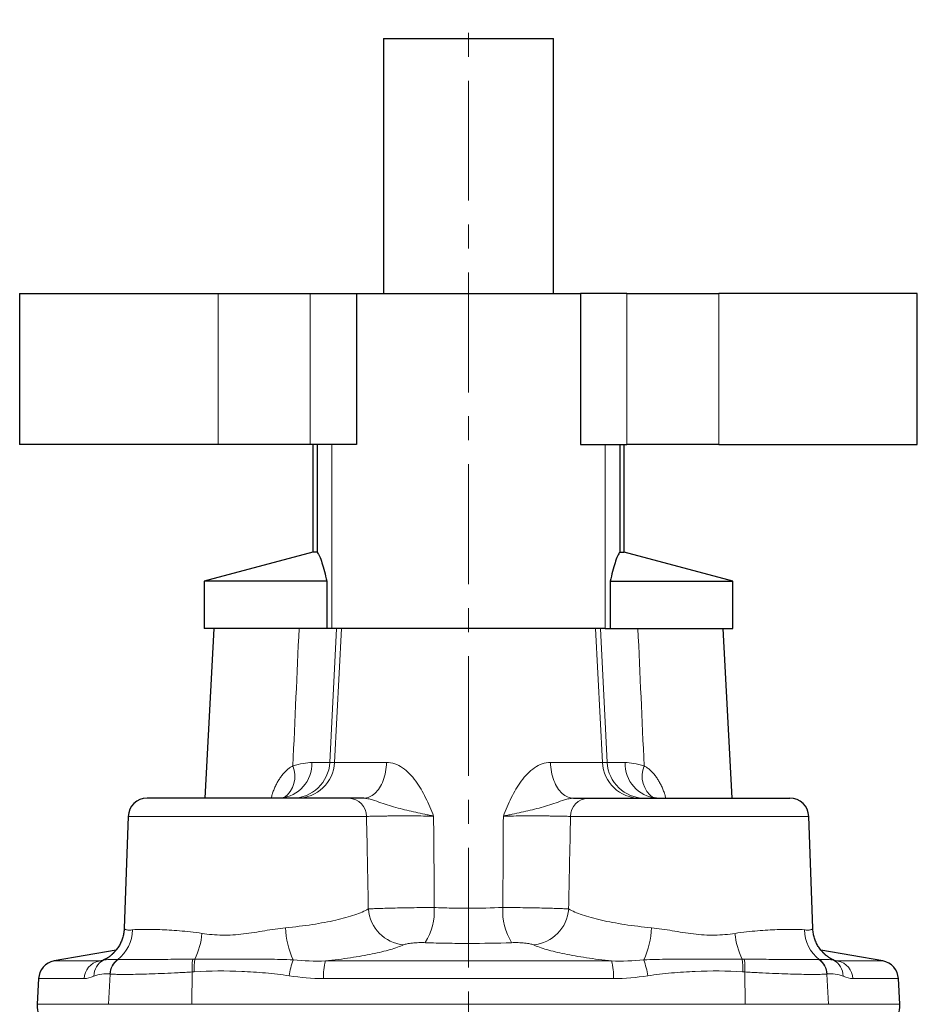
# Model space of a CAD drawing. Header units: millimetres. Extents: x -228 to 529, y -238 to 312.
# Tile 5 of 5: x 405 to 501, y 204 to 308. Entities that reach past the tile are written whole.
import ezdxf

# ---------------------------------------------------------------- set-up
doc = ezdxf.new("R2010")
doc.units = ezdxf.units.MM
doc.linetypes.add('CENTERX2', pattern=[20.32, 12.7, -2.54, 2.54, -2.54])
doc.layers.add('FORMAT', color=7, linetype='Continuous')

msp = doc.modelspace()

# ---------------------------------------------------------------- linework, layer by layer
at = {"color": 7, "linetype": 'Continuous', "lineweight": 25}
for p, q in [((444.06, 306.34), (444.06, 279.34)), ((444.06, 306.34), (462.06, 306.34)), ((462.06, 279.34), (462.06, 306.34)), ((405.49, 279.34), (405.49, 263.34)), ((405.49, 279.34), (426.53, 279.34)), ((426.53, 279.34), (436.28, 279.34)), ((436.28, 279.34), (441.19, 279.34)), ((441.19, 279.34), (441.19, 263.34)), ((441.19, 279.34), (464.92, 279.34)), ((464.92, 279.34), (464.92, 263.34)), ((469.83, 279.34), (464.92, 279.34)), ((469.83, 279.34), (479.58, 279.34)), ((500.62, 279.34), (479.58, 279.34)), ((500.62, 263.34), (500.62, 279.34)), ((426.53, 263.34), (405.49, 263.34)), ((436.28, 263.34), (426.53, 263.34)), ((441.19, 263.34), (436.28, 263.34)), ((436.56, 263.34), (436.56, 251.92)), ((437.01, 263.34), (437.01, 251.92)), ((464.92, 263.34), (469.83, 263.34)), ((469.1, 263.34), (469.1, 251.92)), ((469.56, 251.92), (469.56, 263.34)), ((479.58, 263.34), (469.83, 263.34)), ((479.58, 263.34), (500.62, 263.34)), ((436.56, 251.92), (425.06, 248.84)), ((437.01, 251.92), (436.56, 251.92)), ((469.1, 251.92), (469.56, 251.92)), ((481.06, 248.84), (469.56, 251.92)), ((425.06, 248.84), (425.06, 243.84)), ((438.05, 248.84), (425.06, 248.84)), ((438.05, 248.84), (438.05, 243.84)), ((468.07, 248.84), (468.07, 243.84)), ((468.07, 248.84), (481.06, 248.84)), ((481.06, 243.84), (481.06, 248.84)), ((437.66, 243.84), (425.06, 243.84)), ((426.06, 243.84), (425.11, 225.84)), ((438.58, 243.84), (438.08, 243.84)), ((467.54, 243.84), (438.58, 243.84)), ((467.54, 243.84), (468.04, 243.84)), ((468.45, 243.84), (481.06, 243.84)), ((481, 225.84), (480.06, 243.84)), ((440.38, 225.84), (418.99, 225.84)), ((465.73, 225.84), (487.12, 225.84)), ((416.99, 223.91), (416.58, 212.07)), ((489.54, 212.07), (489.12, 223.91)), ((415.71, 209.75), (409.15, 208.59)), ((496.96, 208.59), (490.4, 209.75)), ((415.66, 209.67), (415.64, 209.66)), ((490.45, 209.68), (490.47, 209.66)), ((407.5, 206.72), (407.35, 204)), ((498.76, 204), (498.61, 206.72))]:
    msp.add_line(p, q, dxfattribs=at)
at = {"color": 8, "linetype": 'Continuous', "lineweight": 18}
for p, q in [((426.53, 263.34), (426.53, 279.34)), ((436.28, 279.34), (436.28, 263.34)), ((469.83, 263.34), (469.83, 279.34)), ((479.58, 279.34), (479.58, 263.34)), ((438.58, 263.34), (438.58, 243.84)), ((467.54, 263.34), (467.54, 243.84)), ((438.87, 229.63), (439.61, 243.84)), ((467.25, 229.63), (466.5, 243.84)), ((438.87, 229.63), (438.36, 229.63)), ((444.38, 229.63), (438.87, 229.63)), ((461.73, 229.63), (467.25, 229.63)), ((467.25, 229.63), (467.75, 229.63)), ((416.99, 223.91), (442.25, 223.91)), ((489.12, 223.91), (463.87, 223.91)), ((413.92, 208.59), (409.15, 208.59)), ((437.89, 208.59), (468.22, 208.59)), ((492.19, 208.59), (496.96, 208.59)), ((407.5, 206.72), (412.31, 206.72)), ((414.92, 204), (415.08, 207.21)), ((423.73, 204), (423.78, 207.43)), ((468.43, 206.72), (437.69, 206.72)), ((482.38, 204), (482.33, 207.43)), ((491.19, 204), (491.03, 207.21)), ((498.61, 206.72), (493.8, 206.72)), ((414.92, 204), (407.35, 204)), ((423.73, 204), (414.92, 204)), ((423.73, 204), (482.38, 204)), ((482.38, 204), (491.19, 204)), ((491.19, 204), (498.76, 204))]:
    msp.add_line(p, q, dxfattribs=at)
at = {"color": 8, "linetype": 'Continuous', "lineweight": 18, "flags": 128}
for points in [[(438.36, 229.63), (438.5, 232.47), (439.07, 243.84)], [(467.75, 229.63), (467.61, 232.47), (467.04, 243.84)], [(441.95, 225.84), (442.1, 225.85), (442.25, 225.87), (442.41, 225.91), (442.56, 225.97), (442.7, 226.04), (442.85, 226.13), (442.99, 226.23), (443.13, 226.34), (443.26, 226.47), (443.39, 226.62), (443.51, 226.77), (443.62, 226.94), (443.73, 227.12), (443.83, 227.31), (443.93, 227.51), (444.01, 227.72), (444.09, 227.94), (444.16, 228.17), (444.22, 228.4), (444.27, 228.64), (444.31, 228.88), (444.34, 229.13), (444.37, 229.38), (444.38, 229.63)], [(464.17, 225.84), (464.01, 225.85), (463.86, 225.87), (463.71, 225.91), (463.56, 225.97), (463.41, 226.04), (463.26, 226.13), (463.12, 226.23), (462.99, 226.34), (462.85, 226.47), (462.73, 226.62), (462.6, 226.77), (462.49, 226.94), (462.38, 227.12), (462.28, 227.31), (462.19, 227.51), (462.1, 227.72), (462.02, 227.94), (461.95, 228.17), (461.89, 228.4), (461.84, 228.64), (461.8, 228.88), (461.77, 229.13), (461.75, 229.38), (461.73, 229.63)]]:
    msp.add_lwpolyline(points, dxfattribs=at)
at = {"color": 8, "linetype": 'Continuous', "lineweight": 18}
for centre, radius, start, end in [((432.79, 229.51), 3.68, 275.0965, 1.7496), ((434.37, 229.83), 3.99, 270.1018, 357.1164), ((434.88, 229.83), 3.99, 270.1018, 357.1164), ((471.23, 229.83), 3.99, 182.8836, 269.8982), ((471.74, 229.83), 3.99, 182.8836, 269.8982), ((473.32, 229.51), 3.68, 178.2504, 264.9035), ((431.78, 228.18), 2.88, 306.6601, 22.2387), ((474.34, 228.18), 2.88, 157.7642, 233.3194), ((440.32, 223.91), 1.93, 359.945, 88.0727), ((465.8, 223.91), 1.93, 91.9273, 180.055), ((446.57, 214.42), 4.14, 184.4163, 264.5994), ((443.17, 213.85), 6.26, 328.0459, 3.7929), ((462.94, 213.85), 6.26, 176.2071, 211.9541), ((459.55, 214.42), 4.14, 275.4006, 355.5837), ((413.41, 211.93), 4.03, 307.7419, 359.3151), ((442.46, 212.43), 8.81, 182.0761, 205.0682), ((463.65, 212.43), 8.81, 334.9318, 357.9239), ((492.7, 211.93), 4.03, 180.6849, 232.2581), ((416.61, 212.3), 8.24, 334.7311, 354.5335), ((489.5, 212.3), 8.24, 185.4665, 205.2689), ((412.61, 212.24), 3.98, 296.5877, 319.6506), ((417.09, 207.11), 2.04, 126.3732, 177.0244), ((417.12, 207.1), 2.04, 126.1988, 176.9077), ((429.88, 207.89), 6.12, 171.6549, 184.2972), ((430.22, 207.8), 6.24, 170.9533, 183.2251), ((440.78, 206.19), 6.77, 158.2985, 172.9323), ((465.33, 206.19), 6.77, 7.0677, 21.7015), ((475.89, 207.8), 6.24, 356.7749, 9.0467), ((476.23, 207.89), 6.12, 355.7028, 8.3451), ((488.99, 207.1), 2.04, 3.0923, 53.8012), ((489.03, 207.11), 2.04, 2.9756, 53.6268), ((493.51, 212.24), 3.98, 220.3176, 243.4123), ((414.29, 206.64), 1.98, 100.8464, 177.684), ((415.28, 206.97), 1.93, 117.5902, 179.1897), ((443.54, 207.03), 5.86, 164.5348, 182.9546), ((462.57, 207.03), 5.86, 357.0454, 15.4652), ((490.83, 206.97), 1.93, 0.8103, 62.4098), ((491.82, 206.64), 1.98, 2.316, 79.1536)]:
    msp.add_arc(centre, radius, start, end, dxfattribs=at)
at = {"color": 7, "linetype": 'Continuous', "lineweight": 25}
for centre, radius, start, end in [((418.99, 223.84), 2, 90, 178), ((487.12, 223.84), 2, 2, 90), ((409.49, 206.62), 2, 100, 177), ((496.62, 206.62), 2, 3, 80), ((410.35, 203.84), 3, 177, 270), ((495.76, 203.84), 3, 270, 3)]:
    msp.add_arc(centre, radius, start, end, dxfattribs=at)
for points, knots in [([(437.01, 251.92), (437.05, 251.88), (437.09, 251.83), (437.18, 251.68), (437.23, 251.6), (437.36, 251.3), (437.44, 251.05), (437.62, 250.5), (437.7, 250.2), (437.87, 249.54), (437.96, 249.2), (438.05, 248.84)], [0, 0, 0, 0, 0.125, 0.125, 0.25, 0.25, 0.5, 0.5, 0.75, 0.75, 1, 1, 1, 1]), ([(469.1, 251.92), (469.06, 251.88), (469.02, 251.83), (468.93, 251.68), (468.89, 251.6), (468.76, 251.3), (468.67, 251.05), (468.5, 250.5), (468.41, 250.2), (468.24, 249.54), (468.15, 249.2), (468.07, 248.84)], [0, 0, 0, 0, 0.125, 0.125, 0.25, 0.25, 0.5, 0.5, 0.75, 0.75, 1, 1, 1, 1]), ([(433.54, 225.9), (433.54, 225.9), (433.53, 225.89), (433.52, 225.89), (433.48, 225.88), (433.44, 225.87), (433.38, 225.86), (433.3, 225.85), (433.22, 225.84), (433.15, 225.84), (433.12, 225.84)], [0, 0, 0, 0, 0.097927, 0.199509, 0.311995, 0.426793, 0.585754, 0.728728, 0.872003, 1, 1, 1, 1]), ([(441.95, 225.84), (441.78, 225.84), (441.62, 225.84), (441.32, 225.84), (441.18, 225.84), (440.78, 225.84), (440.56, 225.84), (440.38, 225.84)], [0, 0, 0, 0, 0.25, 0.25, 0.5, 0.5, 1, 1, 1, 1]), ([(464.17, 225.84), (464.34, 225.84), (464.5, 225.84), (464.8, 225.84), (464.94, 225.84), (465.33, 225.84), (465.55, 225.84), (465.73, 225.84)], [0, 0, 0, 0, 0.25, 0.25, 0.5, 0.5, 1, 1, 1, 1]), ([(472.99, 225.84), (472.97, 225.84), (472.92, 225.84), (472.84, 225.85), (472.76, 225.86), (472.69, 225.87), (472.64, 225.88), (472.6, 225.89), (472.58, 225.89), (472.57, 225.9), (472.58, 225.9), (472.58, 225.9)], [0, 0, 0, 0, 0.074009, 0.21888, 0.363133, 0.507124, 0.650974, 0.762607, 0.864621, 0.967896, 1, 1, 1, 1]), ([(416.57, 212.07), (416.57, 211.99), (416.56, 211.83), (416.53, 211.59), (416.49, 211.36), (416.43, 211.13), (416.36, 210.91), (416.28, 210.69), (416.18, 210.48), (416.08, 210.28), (415.96, 210.09), (415.84, 209.9), (415.73, 209.76), (415.66, 209.68), (415.64, 209.66)], [0, 0, 0, 0, 0.0897897, 0.1795296, 0.268777, 0.3575426, 0.4458358, 0.533664, 0.621032, 0.7079408, 0.7943868, 0.8803608, 0.965846, 1, 1, 1, 1]), ([(490.47, 209.66), (490.42, 209.72), (490.32, 209.84), (490.18, 210.04), (490.05, 210.24), (489.94, 210.46), (489.84, 210.68), (489.75, 210.91), (489.68, 211.14), (489.62, 211.37), (489.58, 211.6), (489.55, 211.84), (489.54, 211.99), (489.54, 212.07)], [0, 0, 0, 0, 0.088438, 0.18202, 0.275221, 0.367965, 0.460214, 0.551949, 0.643164, 0.73386, 0.824046, 0.91373, 1, 1, 1, 1]), ([(415.66, 209.68), (415.65, 209.67), (415.61, 209.61), (415.52, 209.52), (415.4, 209.4), (415.29, 209.29), (415.18, 209.19), (415.07, 209.11), (414.97, 209.04), (414.88, 208.97), (414.79, 208.91), (414.71, 208.86), (414.64, 208.82), (414.57, 208.79), (414.51, 208.76), (414.46, 208.73), (414.42, 208.71), (414.38, 208.7), (414.35, 208.68), (414.34, 208.68), (414.33, 208.67), (414.33, 208.68), (414.33, 208.68)], [0, 0, 0, 0, 0.008492, 0.065554, 0.121542, 0.175047, 0.226716, 0.276755, 0.32551, 0.373416, 0.420964, 0.468684, 0.516955, 0.566319, 0.617324, 0.670518, 0.726438, 0.785605, 0.848515, 0.915629, 0.987351, 1, 1, 1, 1]), ([(491.78, 208.68), (491.78, 208.68), (491.78, 208.68), (491.76, 208.68), (491.74, 208.69), (491.71, 208.71), (491.66, 208.72), (491.61, 208.75), (491.56, 208.78), (491.49, 208.81), (491.42, 208.85), (491.34, 208.9), (491.26, 208.96), (491.17, 209.02), (491.07, 209.09), (490.96, 209.17), (490.85, 209.26), (490.74, 209.37), (490.62, 209.49), (490.53, 209.59), (490.47, 209.66), (490.46, 209.68)], [0, 0, 0, 0, 0.061032, 0.130353, 0.195302, 0.256279, 0.313747, 0.368208, 0.420195, 0.470255, 0.518946, 0.566826, 0.614451, 0.662182, 0.710529, 0.759979, 0.810954, 0.86378, 0.918645, 0.97578, 1, 1, 1, 1])]:
    msp.add_open_spline(points, degree=3, knots=knots, dxfattribs=at)
at = {"color": 8, "linetype": 'Continuous', "lineweight": 18}
for points in [[(435.1, 243.84), (434.88, 238.99), (434.66, 234.13), (434.44, 229.27)], [(471.01, 243.84), (471.23, 238.99), (471.45, 234.13), (471.67, 229.27)], [(415.92, 208.75), (415.9, 208.75), (415.89, 208.75), (415.88, 208.75)], [(424.07, 208.78), (423.99, 208.78), (423.9, 208.78), (423.82, 208.78)], [(437.89, 208.59), (436.75, 208.55), (435.62, 208.61), (434.48, 208.7)], [(468.22, 208.59), (469.36, 208.55), (470.49, 208.61), (471.63, 208.7)], [(482.05, 208.78), (482.13, 208.78), (482.21, 208.78), (482.29, 208.78)], [(490.2, 208.75), (490.21, 208.75), (490.22, 208.75), (490.23, 208.75)], [(414.39, 208.67), (414.18, 208.61), (414.03, 208.55), (413.92, 208.59)], [(491.72, 208.67), (491.93, 208.61), (492.09, 208.55), (492.19, 208.59)], [(412.31, 206.72), (412.64, 206.72), (412.99, 206.85), (413.35, 206.99)], [(415.05, 207.22), (415.06, 207.21), (415.07, 207.21), (415.08, 207.21)], [(423.78, 207.43), (423.85, 207.44), (423.92, 207.44), (424, 207.45)], [(434.06, 207.02), (435.26, 206.84), (436.46, 206.72), (437.69, 206.72)], [(472.06, 207.02), (470.86, 206.84), (469.65, 206.72), (468.43, 206.72)], [(482.33, 207.43), (482.26, 207.44), (482.19, 207.44), (482.11, 207.45)], [(491.06, 207.22), (491.05, 207.21), (491.04, 207.21), (491.03, 207.21)], [(493.8, 206.72), (493.47, 206.72), (493.12, 206.85), (492.76, 206.99)]]:
    msp.add_open_spline(points, degree=3, dxfattribs=at)
at = {"color": 7, "linetype": 'Continuous', "lineweight": 25}
for points in [[(438.08, 243.84), (437.95, 243.84), (437.81, 243.84), (437.66, 243.84)], [(468.04, 243.84), (468.16, 243.84), (468.3, 243.84), (468.45, 243.84)]]:
    msp.add_open_spline(points, degree=3, dxfattribs=at)
at = {"color": 8, "linetype": 'Continuous', "lineweight": 18}
for points, knots in [([(436.47, 229.62), (436.18, 229.62), (435.87, 229.59), (435.19, 229.48), (434.82, 229.39), (434.44, 229.27)], [0, 0, 0, 0, 0.5, 0.5, 1, 1, 1, 1]), ([(438.36, 229.63), (438.31, 229.63), (438.24, 229.63), (438.04, 229.62), (437.9, 229.62), (437.43, 229.62), (437.01, 229.62), (436.47, 229.62)], [0, 0, 0, 0, 0.25, 0.25, 0.5, 0.5, 1, 1, 1, 1]), ([(444.38, 229.63), (444.66, 229.63), (444.95, 229.58), (445.52, 229.38), (445.8, 229.24), (446.33, 228.88), (446.57, 228.67), (447.04, 228.19), (447.26, 227.93), (447.87, 227.11), (448.21, 226.51), (448.67, 225.57), (448.82, 225.25), (449.09, 224.6), (449.23, 224.27), (449.36, 223.95)], [0, 0, 0, 0, 0.125, 0.125, 0.25, 0.25, 0.375, 0.375, 0.5, 0.5, 0.75, 0.75, 0.875, 0.875, 1, 1, 1, 1]), ([(461.73, 229.63), (461.45, 229.63), (461.16, 229.58), (460.59, 229.38), (460.31, 229.24), (459.79, 228.88), (459.54, 228.67), (459.07, 228.19), (458.85, 227.93), (458.24, 227.11), (457.9, 226.51), (457.44, 225.57), (457.3, 225.25), (457.02, 224.6), (456.88, 224.27), (456.75, 223.95)], [0, 0, 0, 0, 0.125, 0.125, 0.25, 0.25, 0.375, 0.375, 0.5, 0.5, 0.75, 0.75, 0.875, 0.875, 1, 1, 1, 1]), ([(467.75, 229.63), (467.8, 229.63), (467.87, 229.63), (468.08, 229.62), (468.21, 229.62), (468.68, 229.62), (469.1, 229.62), (469.64, 229.62)], [0, 0, 0, 0, 0.25, 0.25, 0.5, 0.5, 1, 1, 1, 1]), ([(469.64, 229.62), (469.93, 229.62), (470.24, 229.59), (470.92, 229.48), (471.29, 229.39), (471.67, 229.27)], [0, 0, 0, 0, 0.5, 0.5, 1, 1, 1, 1]), ([(434.44, 229.27), (434.32, 229.2), (434.1, 229.07), (433.79, 228.82), (433.51, 228.53), (433.25, 228.22), (433.01, 227.88), (432.79, 227.51), (432.59, 227.12), (432.41, 226.69), (432.26, 226.27), (432.18, 225.98), (432.14, 225.84)], [0, 0, 0, 0, 0.103713, 0.207438, 0.305732, 0.404392, 0.503095, 0.601449, 0.703438, 0.805746, 0.908082, 1, 1, 1, 1]), ([(471.67, 229.27), (471.79, 229.2), (472.01, 229.07), (472.32, 228.82), (472.61, 228.53), (472.87, 228.22), (473.1, 227.88), (473.32, 227.51), (473.52, 227.12), (473.7, 226.69), (473.85, 226.27), (473.93, 225.98), (473.97, 225.84)], [0, 0, 0, 0, 0.103713, 0.207438, 0.305732, 0.404392, 0.503095, 0.601449, 0.703438, 0.805746, 0.908082, 1, 1, 1, 1]), ([(441.95, 225.84), (442.09, 225.84), (442.24, 225.82), (442.55, 225.76), (442.71, 225.72), (443.18, 225.57), (443.48, 225.46), (444.08, 225.25), (444.37, 225.15), (444.97, 224.97), (445.28, 224.88), (445.89, 224.71), (446.2, 224.64), (446.83, 224.49), (447.15, 224.42), (447.78, 224.28), (448.1, 224.21), (448.58, 224.11), (448.74, 224.08), (449.05, 224.01), (449.21, 223.98), (449.36, 223.95)], [0, 0, 0, 0, 0.0625, 0.0625, 0.125, 0.125, 0.25, 0.25, 0.375, 0.375, 0.5, 0.5, 0.625, 0.625, 0.75, 0.75, 0.875, 0.875, 0.9375, 0.9375, 1, 1, 1, 1]), ([(464.17, 225.84), (464.02, 225.84), (463.87, 225.82), (463.56, 225.76), (463.4, 225.72), (462.93, 225.57), (462.63, 225.46), (462.03, 225.25), (461.74, 225.15), (461.14, 224.97), (460.84, 224.88), (460.22, 224.71), (459.91, 224.64), (459.28, 224.49), (458.97, 224.42), (458.33, 224.28), (458.01, 224.21), (457.53, 224.11), (457.38, 224.08), (457.06, 224.01), (456.9, 223.98), (456.75, 223.95)], [0, 0, 0, 0, 0.0625, 0.0625, 0.125, 0.125, 0.25, 0.25, 0.375, 0.375, 0.5, 0.5, 0.625, 0.625, 0.75, 0.75, 0.875, 0.875, 0.9375, 0.9375, 1, 1, 1, 1]), ([(442.25, 223.91), (442.38, 223.92), (442.54, 223.92), (442.92, 223.93), (443.14, 223.94), (443.63, 223.95), (443.89, 223.95), (444.33, 223.95), (444.47, 223.96), (444.78, 223.96), (444.94, 223.96), (445.43, 223.96), (445.77, 223.96), (446.46, 223.96), (446.83, 223.96), (447.55, 223.96), (447.91, 223.96), (448.64, 223.95), (449, 223.95), (449.36, 223.95)], [0, 0, 0, 0, 0.125, 0.125, 0.25, 0.25, 0.375, 0.375, 0.4375, 0.4375, 0.5, 0.5, 0.625, 0.625, 0.75, 0.75, 0.875, 0.875, 1, 1, 1, 1]), ([(442.25, 223.91), (442.28, 222.17), (442.32, 220.42), (442.35, 218.68), (442.38, 217.15), (442.41, 215.63), (442.44, 214.1)], [0.00193246, 0.00193246, 0.00193246, 0.00193246, 0.007170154, 0.007170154, 0.007170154, 0.011754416, 0.011754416, 0.011754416, 0.011754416]), ([(449.42, 214.26), (449.41, 215.7), (449.41, 217.14), (449.4, 218.58), (449.38, 220.37), (449.37, 222.16), (449.36, 223.95)], [0.003199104, 0.003199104, 0.003199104, 0.003199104, 0.007519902, 0.007519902, 0.007519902, 0.012899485, 0.012899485, 0.012899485, 0.012899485]), ([(456.69, 214.26), (456.7, 215.7), (456.71, 217.14), (456.72, 218.58), (456.73, 220.37), (456.74, 222.16), (456.75, 223.95)], [0.003199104, 0.003199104, 0.003199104, 0.003199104, 0.007519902, 0.007519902, 0.007519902, 0.012899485, 0.012899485, 0.012899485, 0.012899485]), ([(463.87, 223.91), (463.73, 223.92), (463.57, 223.92), (463.19, 223.93), (462.97, 223.94), (462.48, 223.95), (462.22, 223.95), (461.79, 223.95), (461.64, 223.96), (461.33, 223.96), (461.17, 223.96), (460.68, 223.96), (460.35, 223.96), (459.65, 223.96), (459.29, 223.96), (458.56, 223.96), (458.2, 223.96), (457.47, 223.95), (457.11, 223.95), (456.75, 223.95)], [0, 0, 0, 0, 0.125, 0.125, 0.25, 0.25, 0.375, 0.375, 0.4375, 0.4375, 0.5, 0.5, 0.625, 0.625, 0.75, 0.75, 0.875, 0.875, 1, 1, 1, 1]), ([(463.87, 223.91), (463.83, 222.17), (463.8, 220.42), (463.76, 218.68), (463.73, 217.15), (463.7, 215.63), (463.67, 214.1)], [0.00193246, 0.00193246, 0.00193246, 0.00193246, 0.007170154, 0.007170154, 0.007170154, 0.011754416, 0.011754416, 0.011754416, 0.011754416]), ([(442.44, 214.1), (442.06, 213.88), (441.58, 213.67), (440.7, 213.37), (440.38, 213.28), (439.71, 213.09), (439.36, 213), (438.6, 212.83), (438.21, 212.75), (437.37, 212.6), (436.94, 212.52), (435.6, 212.32), (434.66, 212.2), (433.66, 212.11)], [0, 0, 0, 0, 0.25, 0.25, 0.375, 0.375, 0.5, 0.5, 0.625, 0.625, 0.75, 0.75, 1, 1, 1, 1]), ([(449.42, 214.26), (449.08, 214.26), (448.73, 214.26), (448.02, 214.25), (447.66, 214.25), (446.95, 214.23), (446.61, 214.23), (445.93, 214.22), (445.6, 214.21), (444.96, 214.2), (444.66, 214.19), (444.1, 214.17), (443.83, 214.16), (443.35, 214.15), (443.13, 214.14), (442.75, 214.12), (442.58, 214.11), (442.44, 214.1)], [0, 0, 0, 0, 0.125, 0.125, 0.25, 0.25, 0.375, 0.375, 0.5, 0.5, 0.625, 0.625, 0.75, 0.75, 0.875, 0.875, 1, 1, 1, 1]), ([(449.42, 214.26), (450.02, 214.23), (450.62, 214.21), (451.83, 214.19), (452.45, 214.18), (454.29, 214.18), (455.5, 214.21), (456.69, 214.26)], [0, 0, 0, 0, 0.25, 0.25, 0.5, 0.5, 1, 1, 1, 1]), ([(456.69, 214.26), (457.04, 214.26), (457.39, 214.26), (458.09, 214.25), (458.45, 214.25), (459.16, 214.23), (459.5, 214.23), (460.18, 214.22), (460.52, 214.21), (461.15, 214.2), (461.45, 214.19), (462.02, 214.17), (462.28, 214.16), (462.77, 214.15), (462.98, 214.14), (463.37, 214.12), (463.53, 214.11), (463.67, 214.1)], [0, 0, 0, 0, 0.125, 0.125, 0.25, 0.25, 0.375, 0.375, 0.5, 0.5, 0.625, 0.625, 0.75, 0.75, 0.875, 0.875, 1, 1, 1, 1]), ([(463.67, 214.1), (464.05, 213.88), (464.53, 213.67), (465.41, 213.37), (465.73, 213.28), (466.4, 213.09), (466.76, 213), (467.51, 212.83), (467.91, 212.75), (468.74, 212.6), (469.18, 212.52), (470.51, 212.32), (471.45, 212.2), (472.45, 212.11)], [0, 0, 0, 0, 0.25, 0.25, 0.375, 0.375, 0.5, 0.5, 0.625, 0.625, 0.75, 0.75, 1, 1, 1, 1]), ([(417.44, 211.89), (417.39, 211.88), (417.28, 211.87), (417.11, 211.86), (416.94, 211.87), (416.79, 211.9), (416.67, 211.94), (416.6, 211.99), (416.57, 212.04), (416.58, 212.06), (416.58, 212.07)], [0, 0, 0, 0, 0.095493, 0.19113, 0.342546, 0.494109, 0.645543, 0.801711, 0.95801, 1, 1, 1, 1]), ([(424.82, 211.51), (424.4, 211.58), (423.99, 211.63), (423.19, 211.72), (422.8, 211.76), (421.68, 211.85), (420.99, 211.89), (420.03, 211.92), (419.73, 211.93), (419.17, 211.94), (418.9, 211.94), (418.18, 211.94), (417.77, 211.92), (417.44, 211.89)], [0, 0, 0, 0, 0.125, 0.125, 0.25, 0.25, 0.5, 0.5, 0.625, 0.625, 0.75, 0.75, 1, 1, 1, 1]), ([(433.66, 212.11), (432.93, 212.04), (432.2, 211.92), (430.72, 211.67), (429.96, 211.54), (428.84, 211.41), (428.46, 211.37), (427.71, 211.33), (427.34, 211.32), (426.23, 211.34), (425.51, 211.41), (424.82, 211.51)], [0, 0, 0, 0, 0.25, 0.25, 0.5, 0.5, 0.625, 0.625, 0.75, 0.75, 1, 1, 1, 1]), ([(472.45, 212.11), (473.18, 212.04), (473.91, 211.92), (475.4, 211.67), (476.15, 211.54), (477.27, 211.41), (477.65, 211.37), (478.4, 211.33), (478.77, 211.32), (479.88, 211.34), (480.6, 211.41), (481.3, 211.51)], [0, 0, 0, 0, 0.25, 0.25, 0.5, 0.5, 0.625, 0.625, 0.75, 0.75, 1, 1, 1, 1]), ([(481.3, 211.51), (481.72, 211.58), (482.13, 211.63), (482.93, 211.72), (483.31, 211.76), (484.43, 211.85), (485.12, 211.89), (486.08, 211.92), (486.38, 211.93), (486.95, 211.94), (487.21, 211.94), (487.94, 211.94), (488.34, 211.92), (488.67, 211.89)], [0, 0, 0, 0, 0.125, 0.125, 0.25, 0.25, 0.5, 0.5, 0.625, 0.625, 0.75, 0.75, 1, 1, 1, 1]), ([(488.67, 211.89), (488.72, 211.88), (488.83, 211.87), (489, 211.86), (489.17, 211.87), (489.32, 211.9), (489.44, 211.94), (489.51, 211.99), (489.54, 212.04), (489.53, 212.06), (489.53, 212.07)], [0, 0, 0, 0, 0.095493, 0.19113, 0.342546, 0.494109, 0.645543, 0.801711, 0.95801, 1, 1, 1, 1]), ([(437.89, 208.59), (438.35, 208.64), (438.81, 208.69), (439.7, 208.81), (440.13, 208.87), (441.38, 209.06), (442.15, 209.19), (443.2, 209.41), (443.54, 209.48), (444.17, 209.64), (444.47, 209.72), (445.31, 209.96), (445.78, 210.13), (446.18, 210.3)], [0, 0, 0, 0, 0.125, 0.125, 0.25, 0.25, 0.5, 0.5, 0.625, 0.625, 0.75, 0.75, 1, 1, 1, 1]), ([(446.18, 210.3), (446.27, 210.34), (446.39, 210.38), (446.63, 210.43), (446.72, 210.44), (446.9, 210.47), (447, 210.48), (447.21, 210.5), (447.32, 210.51), (447.55, 210.53), (447.66, 210.53), (448.02, 210.54), (448.26, 210.54), (448.49, 210.53)], [0, 0, 0, 0, 0.25, 0.25, 0.375, 0.375, 0.5, 0.5, 0.625, 0.625, 0.75, 0.75, 1, 1, 1, 1]), ([(457.62, 210.53), (456.13, 210.48), (454.61, 210.45), (452.29, 210.45), (451.52, 210.46), (449.99, 210.48), (449.24, 210.5), (448.49, 210.53)], [0, 0, 0, 0, 0.5, 0.5, 0.75, 0.75, 1, 1, 1, 1]), ([(459.93, 210.3), (459.85, 210.34), (459.72, 210.38), (459.48, 210.43), (459.4, 210.44), (459.21, 210.47), (459.11, 210.48), (458.9, 210.5), (458.79, 210.51), (458.56, 210.53), (458.45, 210.53), (458.09, 210.54), (457.86, 210.54), (457.62, 210.53)], [0, 0, 0, 0, 0.25, 0.25, 0.375, 0.375, 0.5, 0.5, 0.625, 0.625, 0.75, 0.75, 1, 1, 1, 1]), ([(468.22, 208.59), (467.76, 208.64), (467.3, 208.69), (466.42, 208.81), (465.98, 208.87), (464.73, 209.06), (463.96, 209.19), (462.91, 209.41), (462.57, 209.48), (461.94, 209.64), (461.64, 209.72), (460.8, 209.96), (460.33, 210.13), (459.93, 210.3)], [0, 0, 0, 0, 0.125, 0.125, 0.25, 0.25, 0.5, 0.5, 0.625, 0.625, 0.75, 0.75, 1, 1, 1, 1]), ([(414.52, 208.76), (414.48, 208.75), (414.34, 208.71), (414.14, 208.66), (413.99, 208.61), (413.92, 208.59)], [0, 0, 0, 0, 0.1531119, 0.5761315, 1, 1, 1, 1]), ([(415.88, 208.75), (415.54, 208.75), (415.25, 208.75), (414.75, 208.74), (414.55, 208.72), (414.39, 208.67)], [0, 0, 0, 0, 0.5, 0.5, 1, 1, 1, 1]), ([(423.82, 208.78), (422.9, 208.78), (422.03, 208.77), (420.8, 208.76), (420.4, 208.76), (419.64, 208.75), (419.28, 208.74), (418.6, 208.74), (418.28, 208.74), (417.68, 208.74), (417.39, 208.74), (416.63, 208.74), (416.22, 208.74), (415.92, 208.75)], [0, 0, 0, 0, 0.25, 0.25, 0.375, 0.375, 0.5, 0.5, 0.625, 0.625, 0.75, 0.75, 1, 1, 1, 1]), ([(434.48, 208.7), (433.6, 208.75), (432.72, 208.77), (430.97, 208.79), (430.09, 208.78), (428.36, 208.77), (427.49, 208.77), (425.77, 208.77), (424.91, 208.78), (424.07, 208.78)], [0, 0, 0, 0, 0.25, 0.25, 0.5, 0.5, 0.75, 0.75, 1, 1, 1, 1]), ([(471.63, 208.7), (472.51, 208.75), (473.39, 208.77), (475.15, 208.79), (476.02, 208.78), (477.76, 208.77), (478.62, 208.77), (480.35, 208.77), (481.2, 208.78), (482.05, 208.78)], [0, 0, 0, 0, 0.25, 0.25, 0.5, 0.5, 0.75, 0.75, 1, 1, 1, 1]), ([(482.29, 208.78), (483.21, 208.78), (484.08, 208.77), (485.31, 208.76), (485.72, 208.76), (486.48, 208.75), (486.84, 208.74), (487.52, 208.74), (487.84, 208.74), (488.44, 208.74), (488.72, 208.74), (489.48, 208.74), (489.89, 208.74), (490.2, 208.75)], [0, 0, 0, 0, 0.25, 0.25, 0.375, 0.375, 0.5, 0.5, 0.625, 0.625, 0.75, 0.75, 1, 1, 1, 1]), ([(490.23, 208.75), (490.57, 208.75), (490.86, 208.75), (491.36, 208.74), (491.57, 208.72), (491.72, 208.67)], [0, 0, 0, 0, 0.5, 0.5, 1, 1, 1, 1]), ([(491.6, 208.76), (491.63, 208.75), (491.77, 208.71), (491.97, 208.66), (492.12, 208.61), (492.19, 208.59)], [0, 0, 0, 0, 0.152446, 0.575798, 1, 1, 1, 1]), ([(413.35, 206.99), (413.62, 207.1), (413.9, 207.16), (414.47, 207.23), (414.76, 207.24), (415.05, 207.22)], [0, 0, 0, 0, 0.5, 0.5, 1, 1, 1, 1]), ([(415.08, 207.21), (415.23, 207.2), (415.42, 207.19), (415.84, 207.17), (416.09, 207.17), (416.91, 207.16), (417.57, 207.17), (419.09, 207.21), (419.94, 207.24), (421.31, 207.3), (421.79, 207.32), (422.77, 207.37), (423.27, 207.4), (423.78, 207.43)], [0, 0, 0, 0, 0.125, 0.125, 0.25, 0.25, 0.5, 0.5, 0.75, 0.75, 0.875, 0.875, 1, 1, 1, 1]), ([(424, 207.45), (425.66, 207.54), (427.34, 207.56), (429.86, 207.45), (430.7, 207.4), (432.38, 207.24), (433.22, 207.15), (434.06, 207.02)], [0, 0, 0, 0, 0.5, 0.5, 0.75, 0.75, 1, 1, 1, 1]), ([(482.11, 207.45), (480.45, 207.54), (478.77, 207.56), (476.25, 207.45), (475.41, 207.4), (473.73, 207.24), (472.89, 207.15), (472.06, 207.02)], [0, 0, 0, 0, 0.5, 0.5, 0.75, 0.75, 1, 1, 1, 1]), ([(491.03, 207.21), (490.88, 207.2), (490.7, 207.19), (490.27, 207.17), (490.02, 207.17), (489.2, 207.16), (488.55, 207.17), (487.02, 207.21), (486.18, 207.24), (484.8, 207.3), (484.32, 207.32), (483.34, 207.37), (482.85, 207.4), (482.33, 207.43)], [0, 0, 0, 0, 0.125, 0.125, 0.25, 0.25, 0.5, 0.5, 0.75, 0.75, 0.875, 0.875, 1, 1, 1, 1]), ([(492.76, 206.99), (492.49, 207.1), (492.21, 207.16), (491.65, 207.23), (491.36, 207.24), (491.06, 207.22)], [0, 0, 0, 0, 0.5, 0.5, 1, 1, 1, 1])]:
    msp.add_open_spline(points, degree=3, knots=knots, dxfattribs=at)
at = {"layer": 'FORMAT', "linetype": 'CENTERX2', "lineweight": 18}
msp.add_line((453.06, 85.97), (453.06, 308.34), dxfattribs=at)

doc.saveas('drawing.dxf')
